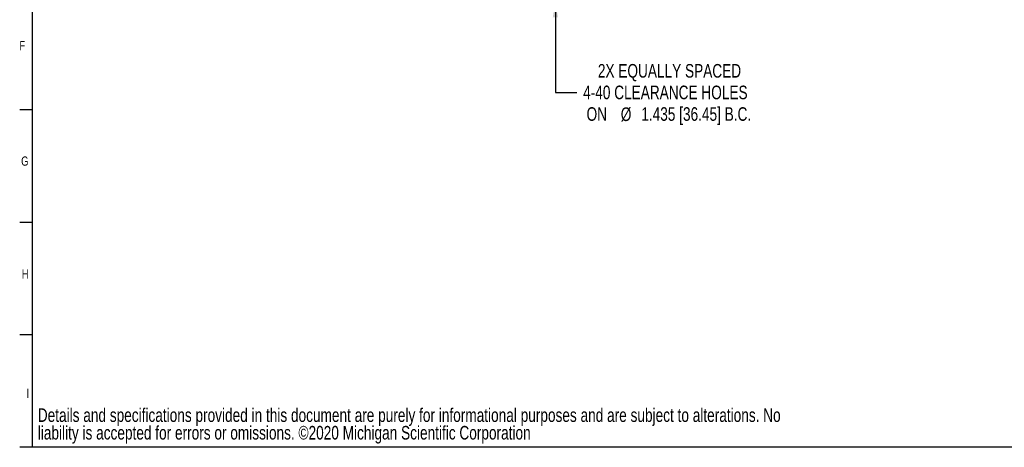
# Model space of a CAD drawing. Header units: inches. Extents: x 0.5 to 16.4, y 0.4 to 10.9.
# Tile 1 of 11: x 0.5 to 10.5, y 0.4 to 4.7. Entities that reach past the tile are written whole.
import ezdxf

# ---------------------------------------------------------------- set-up
doc = ezdxf.new("R2010")
doc.units = ezdxf.units.IN
doc.header["$MEASUREMENT"] = 0
for name, color, linetype in [('BORDER', 1, 'Continuous'), ('DIMENSIONS', 150, 'Continuous'), ('OBJECT', 1, 'Continuous'), ('TEXT', 7, 'Continuous')]:
    doc.layers.add(name, color=color, linetype=linetype)
doc.styles.add('SLDTEXTSTYLE0', font='TXT', dxfattribs={"width": 0.75})
doc.dimstyles.new('SLDDIMSTYLE0', dxfattribs={"dimtxt": 0.137795, "dimasz": 0.156, "dimexe": 0, "dimexo": 0.0625, "dimgap": 0.034449, "dimtad": 0, "dimtih": 1, "dimtoh": 1, "dimdec": 3, "dimlfac": 0.5, "dimrnd": 1e-09, "dimzin": 12, "dimdsep": 46, "dimtxsty": 'SLDTEXTSTYLE0', "dimsah": 1, "dimcen": 0, "dimadec": 0, "dimazin": 3, "dimtfac": 1, "dimtdec": 3, "dimtofl": 0, "dimtmove": 0, "dimatfit": 3, "dimfxl": 0, "dimfrac": 2, "dimtolj": 1, "dimtzin": 12, "dimarcsym": 0})

# ---------------------------------------------------------------- blocks, each defined once
blk = doc.blocks.new('SW_NOTE_0')
at = {"layer": 'DIMENSIONS', "color": 0, "attachment_point": 1, "style": 'SLDTEXTSTYLE0'}
for s, insert, char_height in [('Details and specifications provided in this document are purely for informational purposes and are subject to alterations. No', (0, 0.1776), 0.1377953), ('liability is accepted for errors or omissions. ©2020 Michigan Scientific Corporation', (0, -0.0005), 0.137795)]:
    blk.add_mtext(s, dxfattribs=dict(at, insert=insert, char_height=char_height))
blk = doc.blocks.new('_D')
at = {"layer": 'DIMENSIONS'}
for p, q in [((5.9297, 4.903), (5.9297, 3.9853)), ((5.9297, 3.9853), (6.1485, 3.9853))]:
    blk.add_line(p, q, dxfattribs=at)
blk.add_solid([(5.9297, 4.903), (5.9037, 4.747), (5.9557, 4.747)], dxfattribs=at)
at = {"layer": 'DIMENSIONS', "attachment_point": 1, "style": 'SLDTEXTSTYLE0'}
for s, insert, char_height in [('2X EQUALLY SPACED', (6.3603, 4.2733), 0.137795), ('4-40 CLEARANCE HOLES', (6.211, 4.0546), 0.137795), ('ON', (6.246, 3.8358), 0.1378), ('%%c', (6.5924, 3.8337), 0.1378), ('1.435 [36.45] B.C.', (6.8002, 3.8358), 0.137795)]:
    blk.add_mtext(s, dxfattribs=dict(at, insert=insert, char_height=char_height))

msp = doc.modelspace()

# ---------------------------------------------------------------- linework, layer by layer
at = {"layer": 'BORDER'}
for p in [(0.62625, 10.64207), (16.37625, 0.39207)]:
    msp.add_line(p, (0.62625, 0.39207), dxfattribs=at)
at = {"layer": 'OBJECT'}
for p, q in [((0.62625, 3.80874), (0.50125, 3.80874)), ((0.62625, 2.66985), (0.50125, 2.66985)), ((0.62625, 1.53096), (0.50125, 1.53096)), ((0.62625, 0.39207), (0.50125, 0.39207))]:
    msp.add_line(p, q, dxfattribs=at)

# ---------------------------------------------------------------- block references
at = {"layer": 'DIMENSIONS'}
msp.add_blockref('SW_NOTE_0', (0.68466, 0.60904), dxfattribs=at)

# ---------------------------------------------------------------- texts
at = {"layer": 'TEXT', "char_height": 0.09375, "attachment_point": 1, "style": 'SLDTEXTSTYLE0'}
for s, insert in [('F', (0.49943, 4.5072)), ('F', (0.49943, 4.5072)), ('G', (0.51625, 3.33708)), ('G', (0.51625, 3.33708)), ('H', (0.52297, 2.19374)), ('H', (0.52297, 2.19374)), ('I', (0.57115, 0.98507)), ('I', (0.57115, 0.98507))]:
    msp.add_mtext(s, dxfattribs=dict(at, insert=insert))

# ---------------------------------------------------------------- dimensions: what is measured, and where the dimension line sits
at = {"layer": 'DIMENSIONS'}
dim = msp.add_diameter_dim_2p(p1=(5.92972, 5.12903), p2=(5.92972, 4.90303), text='2X EQUALLY SPACED\\P4-40 CLEARANCE HOLES\\PON %%c1.435 [36.45] B.C.', dimstyle='SLDDIMSTYLE0', dxfattribs=at)
dim.commit()
dim.dimension.update_dxf_attribs({"geometry": '_D', "text_midpoint": (7.27496, 3.98529), "dimtype": 163})

doc.saveas('drawing.dxf')
